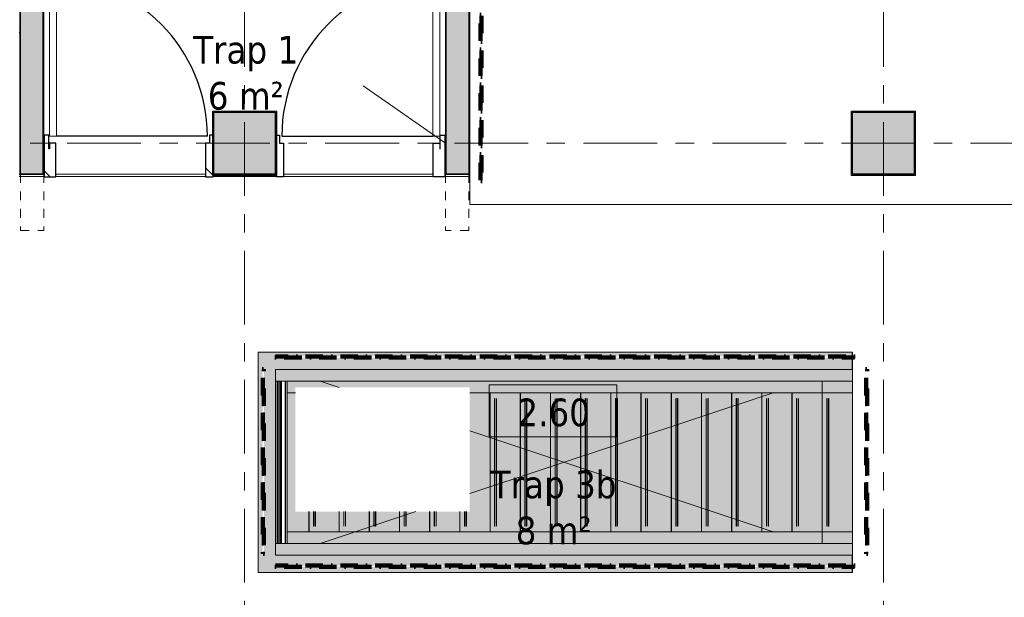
# Model space of a CAD drawing. Extents: x 2820 to 91013, y 1478 to 38178.
# Tile 43 of 182: x 19080 to 27558, y 26414 to 31393. Entities that reach past the tile are written whole.
import ezdxf

# ---------------------------------------------------------------- set-up
doc = ezdxf.new("R2010")
doc.units = 0
doc.header["$LTSCALE"] = 50
for name, pattern in [('Onderlegger 2e verdieping$0$brandscheiding 2', [6, 0, -1.5, 3, -1.5]), ('Onderlegger 2e verdieping$0$gestippeld-fijn', [3, 1.5, -1.5]), ('Onderlegger 2e verdieping$0$stramien', [22.225, 12.7, -3.175, 3.175, -3.175])]:
    doc.linetypes.add(name, pattern=pattern)
doc.layers.get('0').update_dxf_attribs({"linetype": 'CONTINUOUS'})
for name, color, linetype, lineweight in [('Onderlegger 2e verdieping$0$A-AREA-IDEN', 8, 'CONTINUOUS', 18), ('Onderlegger 2e verdieping$0$A-DETL', 8, 'CONTINUOUS', 18), ('Onderlegger 2e verdieping$0$A-DOOR', 8, 'CONTINUOUS', 25), ('Onderlegger 2e verdieping$0$A-DOOR-IDEN', 8, 'CONTINUOUS', 18), ('Onderlegger 2e verdieping$0$A-FLOR-CASE', 8, 'CONTINUOUS', 18), ('Onderlegger 2e verdieping$0$A-FLOR-OTLN', 8, 'CONTINUOUS', 18), ('Onderlegger 2e verdieping$0$A-GENM', 8, 'CONTINUOUS', 18), ('Onderlegger 2e verdieping$0$A-WALL', 8, 'CONTINUOUS', 25), ('Onderlegger 2e verdieping$0$A-WALL-PATT', 8, 'CONTINUOUS', 50), ('Onderlegger 2e verdieping$0$I-WALL', 8, 'CONTINUOUS', 25), ('Onderlegger 2e verdieping$0$S-COLS', 8, 'CONTINUOUS', 18), ('Onderlegger 2e verdieping$0$S-GRID', 8, 'CONTINUOUS', 18)]:
    doc.layers.add(name, color=color, linetype=linetype, lineweight=lineweight)
doc.styles.add('Onderlegger 2e verdieping$0$Tahoma_1', font='TAHOMA.TTF', dxfattribs={"height": 238.040123})
pattern_1 = [(45, (-19286.6, -30328.2), (-707.107, 707.107), []), (135, (-19286.6, -30328.2), (-707.107, -707.107), [])]

# ---------------------------------------------------------------- blocks, each defined once
blk = doc.blocks.new('Onderlegger 2e verdieping$0$32_KA HK-14 - Houten deur op kleefmagneet trappenhuis-4622518-Plotview 2e Verdieping - schaal 1 op 100')
at = {"layer": 'Onderlegger 2e verdieping$0$A-DOOR', "lineweight": 18}
h = blk.add_hatch(dxfattribs=at)
h.set_pattern_fill('FP_32', color=256, style=0, pattern_type=2)
h.set_pattern_definition(pattern_1)
h.paths.add_polyline_path([(45, 1285), (45, 1405), (5, 1405), (5, 1285)], flags=0)
h = blk.add_hatch(dxfattribs=at)
h.set_pattern_fill('FP_32', color=256, style=0, pattern_type=2)
h.set_pattern_definition(pattern_1)
h.paths.add_polyline_path([(105, -289), (105, 0), (49, 0), (49, -50), (45, -50), (45, 70), (5, 70), (5, -289)], flags=0)
h.paths.add_polyline_path([(1458, -289), (1458, 70), (1428, 70), (1428, 0), (1394, 0), (1394, -289)], flags=0)
at = {"layer": 'Onderlegger 2e verdieping$0$A-DOOR'}
for p, q in [((45, 1405), (5, 1405)), ((5, 1405), (5, 1285)), ((45, 1285), (45, 1405)), ((5, 1285), (45, 1285)), ((45, 70), (5, 70)), ((5, 70), (5, -289)), ((45, -50), (45, 70)), ((105, 0), (49, 0)), ((49, 0), (49, -50)), ((105, -289), (105, 0)), ((1409.5, 60), (109, 60)), ((1428, 0), (1394, 0)), ((1394, 0), (1394, -289)), ((1458, 70), (1428, 70)), ((1428, 70), (1428, 0)), ((1458, -289), (1458, 70)), ((49, -50), (45, -50)), ((5, -289), (105, -289)), ((1394, -289), (1458, -289))]:
    blk.add_line(p, q, dxfattribs=at)
at = {"layer": 'Onderlegger 2e verdieping$0$A-DOOR', "lineweight": 18}
for p, q in [((49, 1430), (49, 60)), ((109, 1430), (49, 1430)), ((109, 60), (109, 1430)), ((49, 60), (109, 60))]:
    blk.add_line(p, q, dxfattribs=at)
at = {"layer": 'Onderlegger 2e verdieping$0$A-DOOR'}
blk.add_arc((39.5, 60), 1370, 0, 89.61181, dxfattribs=at)
blk = doc.blocks.new('Onderlegger 2e verdieping$0$32_KA HK-14 - Houten deur op kleefmagneet trappenhuis-5558574-Plotview 2e Verdieping - schaal 1 op 100')
at = {"layer": 'Onderlegger 2e verdieping$0$A-DOOR'}
for p, q in [((5, 289), (105, 289)), ((5, -70), (5, 289)), ((105, 289), (105, 0)), ((1394, 289), (1458, 289)), ((1394, 0), (1394, 289)), ((1458, 289), (1458, -70)), ((49, 50), (45, 50)), ((45, 50), (45, -70)), ((49, 0), (49, 50)), ((105, 0), (49, 0)), ((1428, 0), (1394, 0)), ((1428, -70), (1428, 0)), ((45, -70), (5, -70)), ((1409.5, -60), (109, -60)), ((1458, -70), (1428, -70)), ((5, -1285), (45, -1285)), ((5, -1405), (5, -1285)), ((45, -1285), (45, -1405)), ((45, -1405), (5, -1405))]:
    blk.add_line(p, q, dxfattribs=at)
at = {"layer": 'Onderlegger 2e verdieping$0$A-DOOR', "lineweight": 18}
for p, q in [((49, -60), (109, -60)), ((49, -1430), (49, -60)), ((109, -60), (109, -1430)), ((109, -1430), (49, -1430))]:
    blk.add_line(p, q, dxfattribs=at)
at = {"layer": 'Onderlegger 2e verdieping$0$A-DOOR'}
blk.add_arc((39.5, -60), 1370, 270.38819, 360, dxfattribs=at)
blk = doc.blocks.new('Onderlegger 2e verdieping$0$65_KU_brandscheiding_v1 - 60m 2-5968813-Plotview 2e Verdieping - schaal 1 op 100')
at = {"layer": 'Onderlegger 2e verdieping$0$A-GENM', "linetype": 'Onderlegger 2e verdieping$0$brandscheiding 2', "lineweight": 100}
for p, q in [((4984.9, -100), (0, -100)), ((0, -100), (0, -110)), ((0, -110), (4984.9, -110)), ((4984.9, -110), (4984.9, -100))]:
    blk.add_line(p, q, dxfattribs=at)
blk = doc.blocks.new('Onderlegger 2e verdieping$0$65_KU_brandscheiding_v1 - 60m 2-5968820-Plotview 2e Verdieping - schaal 1 op 100')
at = {"layer": 'Onderlegger 2e verdieping$0$A-GENM', "linetype": 'Onderlegger 2e verdieping$0$brandscheiding 2', "lineweight": 100}
for p, q in [((4984.9, 110), (0, 110)), ((0, 110), (0, 100)), ((0, 100), (4984.9, 100)), ((4984.9, 100), (4984.9, 110))]:
    blk.add_line(p, q, dxfattribs=at)
blk = doc.blocks.new('Onderlegger 2e verdieping$0$65_KU_brandscheiding_v1 - 60m 2-5968827-Plotview 2e Verdieping - schaal 1 op 100')
at = {"layer": 'Onderlegger 2e verdieping$0$A-GENM', "linetype": 'Onderlegger 2e verdieping$0$brandscheiding 2', "lineweight": 100}
for p, q in [((1591.6, -100), (0, -100)), ((0, -100), (0, -110)), ((0, -110), (1591.6, -110)), ((1591.6, -110), (1591.6, -100))]:
    blk.add_line(p, q, dxfattribs=at)
blk = doc.blocks.new('Onderlegger 2e verdieping$0$34_KA_houten balustrade communicatietrappen - Type-11203011-Plotview 2e Verdieping - schaal 1 op 100')
at = {"layer": 'Onderlegger 2e verdieping$0$A-GENM'}
h = blk.add_hatch(color=256, dxfattribs=at)
h.paths.add_polyline_path([(4966, -1750), (4966, -1699.8), (-0.8, -1699.8), (-0.8, -1689.8), (4966, -1689.8), (4966, -1600), (0, -1600), (0, 0), (4966, 0), (4966, 101.9), (-0.8, 101.9), (-0.8, 111.9), (4966, 111.9), (4966, 150), (-150, 150), (-150, -1750), (4849.9, -1750)], flags=0)
h.paths.add_polyline_path([(-110.8, -1589.8), (-110.8, 1.9), (-100.8, 1.9), (-100.8, -1589.8)], flags=0)
h = blk.add_hatch(color=256, dxfattribs=at)
h.paths.add_polyline_path([(4966, -1600), (4966, -1500), (0, -1500), (0, -1600), (4849.9, -1600)], flags=0)
h.paths.add_polyline_path([(4966, -100), (4966, 0), (0, 0), (0, -100), (4849.9, -100)], flags=0)
h = blk.add_hatch(color=256, dxfattribs=at)
h.paths.add_polyline_path([(100, -1500), (100, -100), (82, -100), (82, -1500)], flags=0)
h.paths.add_polyline_path([(18, -1500), (18, -100), (0, -100), (0, -1500)], flags=0)
for points in [[(20, -1500), (30, -1500), (30, -100), (20, -100), (20, -1458.7)], [(31, -1500), (41, -1500), (41, -100), (31, -100), (31, -1458.7)]]:
    blk.add_hatch(color=256, dxfattribs=at).paths.add_polyline_path(points, flags=0)
at = {"layer": 'Onderlegger 2e verdieping$0$A-FLOR-CASE'}
for p, q in [((20, -1500), (20, -100)), ((30, -100), (30, -1500)), ((31, -1500), (31, -100)), ((41, -100), (41, -1500))]:
    blk.add_line(p, q, dxfattribs=at)
at = {"layer": 'Onderlegger 2e verdieping$0$A-GENM'}
for p, q in [((-150, 150), (-150, -1750)), ((4966, 150), (-150, 150)), ((4966, 111.9), (4966, 150)), ((4966, 0), (4966, 101.9)), ((0, 0), (4966, 0)), ((0, 0), (0, -100)), ((4966, 0), (4966, -100)), ((4966, -100), (0, -100)), ((0, -1500), (0, -100)), ((0, -1500), (0, -100)), ((0, -100), (0, -1500)), ((12.9, -100), (12.9, -1500)), ((18, -100), (18, -1500)), ((44.2, -100), (44.2, -1500)), ((50.5, -100), (50.5, -1500)), ((82, -1500), (82, -100)), ((100, -100), (100, -1500)), ((0, -1500), (4966, -1500)), ((0, -1500), (0, -1600)), ((4966, -1500), (4966, -1600)), ((4966, -1600), (0, -1600)), ((4966, -1600), (4966, -1689.8)), ((4966, -1750), (-150, -1750)), ((4966, -1699.8), (4966, -1750))]:
    blk.add_line(p, q, dxfattribs=at)
blk = doc.blocks.new('Onderlegger 2e verdieping$0$42_KA leemstuc betonkolomafwerking - Type-V32-Plotview 2e Verdieping - schaal 1 op 100')
at = {"layer": 'Onderlegger 2e verdieping$0$A-GENM'}
h = blk.add_hatch(dxfattribs=at)
h.set_pattern_fill('FP_45', color=256, style=0, pattern_type=2)
h.set_pattern_definition([(0, (-21016.6, -30328.2), (406.4, 101.6), [33.528, -271.272, 33.528, -1896.872]), (0, (-21016.6, -30328.2), (406.4, 101.6), [-338.328, -271.272, 33.528, -576.072, -1016]), (0, (-21016.6, -30328.2), (406.4, 101.6), [-1219.2, 33.528, -271.272, 33.528, -677.672]), (0, (-21016.6, -30328.2), (406.4, 101.6), [-1557.528, -169.672, 33.528, -474.472]), (120, (-20864.2, -30277.4), (-291.18818, 301.15272), [33.528, -271.272, 33.528, -1896.872]), (120, (-20864.2, -30277.4), (-291.18818, 301.15272), [-338.328, -271.272, 33.528, -576.072, -1016]), (120, (-20864.2, -30277.4), (-291.18818, 301.15272), [-1219.2, 33.528, -271.272, 33.528, -677.672]), (120, (-20864.2, -30277.4), (-291.18818, 301.15272), [-1557.528, -169.672, 33.528, -474.472]), (240, (-20813.4, -30074.2), (-115.21182, -402.75272), [33.528, -271.272, 33.528, -1896.872]), (240, (-20813.4, -30074.2), (-115.21182, -402.75272), [-338.328, -271.272, 33.528, -576.072, -1016]), (240, (-20813.4, -30074.2), (-115.21182, -402.75272), [-1219.2, 33.528, -271.272, 33.528, -677.672]), (240, (-20813.4, -30074.2), (-115.21182, -402.75272), [-1557.528, -169.672, 33.528, -474.472])])
h.paths.add_polyline_path([(277, -277), (277, 277), (-277, 277), (-277, -277), (224.7, -277)], flags=0)
h.paths.add_polyline_path([(-267, -267), (-267, 267), (267, 267), (267, -267), (224.7, -267)], flags=0)
for p, q in [((277, 277), (-277, 277)), ((-277, 277), (-277, -277)), ((-267, 267), (267, 267)), ((-267, -267), (-267, 267)), ((267, 267), (267, -267)), ((277, -277), (277, 277)), ((-277, -277), (277, -277)), ((267, -267), (-267, -267))]:
    blk.add_line(p, q, dxfattribs=at)
blk = doc.blocks.new('Onderlegger 2e verdieping$0$42_KA leemstuc betonkolomafwerking - Type-V34-Plotview 2e Verdieping - schaal 1 op 100')
at = {"layer": 'Onderlegger 2e verdieping$0$A-GENM'}
h = blk.add_hatch(dxfattribs=at)
h.set_pattern_fill('FP_47', color=256, style=0, pattern_type=2)
h.set_pattern_definition([(0, (-26516.6, -30328.2), (406.4, 101.6), [33.528, -271.272, 33.528, -1896.872]), (0, (-26516.6, -30328.2), (406.4, 101.6), [-338.328, -271.272, 33.528, -576.072, -1016]), (0, (-26516.6, -30328.2), (406.4, 101.6), [-1219.2, 33.528, -271.272, 33.528, -677.672]), (0, (-26516.6, -30328.2), (406.4, 101.6), [-1557.528, -169.672, 33.528, -474.472]), (120, (-26364.2, -30277.4), (-291.18818, 301.15272), [33.528, -271.272, 33.528, -1896.872]), (120, (-26364.2, -30277.4), (-291.18818, 301.15272), [-338.328, -271.272, 33.528, -576.072, -1016]), (120, (-26364.2, -30277.4), (-291.18818, 301.15272), [-1219.2, 33.528, -271.272, 33.528, -677.672]), (120, (-26364.2, -30277.4), (-291.18818, 301.15272), [-1557.528, -169.672, 33.528, -474.472]), (240, (-26313.4, -30074.2), (-115.21182, -402.75272), [33.528, -271.272, 33.528, -1896.872]), (240, (-26313.4, -30074.2), (-115.21182, -402.75272), [-338.328, -271.272, 33.528, -576.072, -1016]), (240, (-26313.4, -30074.2), (-115.21182, -402.75272), [-1219.2, 33.528, -271.272, 33.528, -677.672]), (240, (-26313.4, -30074.2), (-115.21182, -402.75272), [-1557.528, -169.672, 33.528, -474.472])])
h.paths.add_polyline_path([(-277, -277), (277, -277), (277, 277), (-277, 277)], flags=0)
h.paths.add_polyline_path([(-267, -267), (-267, 267), (267, 267), (267, -267)], flags=0)
for p, q in [((277, 277), (-277, 277)), ((-277, 277), (-277, -277)), ((-267, 267), (267, 267)), ((-267, -267), (-267, 267)), ((267, 267), (267, -267)), ((277, -277), (277, 277)), ((-277, -277), (277, -277)), ((267, -267), (-267, -267))]:
    blk.add_line(p, q, dxfattribs=at)
blk = doc.blocks.new('Onderlegger 2e verdieping$0$24_KA_communicatietrap - Type-9770789-Plotview 2e Verdieping - schaal 1 op 100')
at = {"layer": 'Onderlegger 2e verdieping$0$A-GENM'}
for points in [[(-100, 4426), (-100, -180), (0, -180), (0, 4426), (-58.7, 4426)], [(0, 4262.9), (0, 4240.1), (174.9, 4240.1), (174.9, 4356.1), (1200, 4356.1), (1200, 4426), (0, 4426)], [(1200, 4356.1), (1244.9, 4356.1), (1244.9, 2854.1), (1200, 2854.1), (1200, -180), (1300, -180), (1300, 4426), (1200, 4426)], [(0, 4238.6), (0, 3980.1), (174.9, 3980.1), (174.9, 4183), (50, 4183), (50, 4185), (174.9, 4185), (174.9, 4198), (50, 4198), (50, 4200), (174.9, 4200), (174.9, 4238.6), (152.1, 4238.6)], [(0, 3978.6), (0, 3720.1), (174.9, 3720.1), (174.9, 3923), (50, 3923), (50, 3925), (174.9, 3925), (174.9, 3938), (50, 3938), (50, 3940), (174.9, 3940), (174.9, 3978.6), (152.1, 3978.6)], [(0, 3718.6), (0, 3460.1), (174.9, 3460.1), (174.9, 3663), (50, 3663), (50, 3665), (174.9, 3665), (174.9, 3678), (50, 3678), (50, 3680), (174.9, 3680), (174.9, 3718.6), (152.1, 3718.6)], [(0, 3458.6), (0, 3200.1), (174.9, 3200.1), (174.9, 3403), (50, 3403), (50, 3405), (174.9, 3405), (174.9, 3418), (50, 3418), (50, 3420), (174.9, 3420), (174.9, 3458.6), (89.5, 3458.6)], [(0, 3198.6), (0, 2940.1), (174.9, 2940.1), (174.9, 3143), (50, 3143), (50, 3145), (174.9, 3145), (174.9, 3158), (50, 3158), (50, 3160), (174.9, 3160), (174.9, 3198.6), (89.5, 3198.6)], [(0, 2938.6), (0, 2680.1), (1200, 2680.1), (1200, 2854.1), (174.9, 2854.1), (174.9, 2883), (50, 2883), (50, 2885), (174.9, 2885), (174.9, 2898), (50, 2898), (50, 2900), (174.9, 2900), (174.9, 2938.6), (89.5, 2938.6)], [(-100, -323.9), (-100, -440), (0, -440), (0, -180), (-100, -180)], [(1200, -180), (1200, -440), (1300, -440), (1300, -180), (1206.1, -180)]]:
    blk.add_hatch(color=256, dxfattribs=at).paths.add_polyline_path(points, flags=0)
h = blk.add_hatch(color=256, dxfattribs=at)
h.paths.add_polyline_path([(0, 2623), (0, 2420.1), (1200, 2420.1), (1200, 2678.6), (0, 2678.6), (0, 2625)], flags=0)
h.paths.add_polyline_path([(50, 2638), (50, 2640), (1150, 2640), (1150, 2638), (92.3, 2638)], flags=0)
h.paths.add_polyline_path([(50, 2625), (1150, 2625), (1150, 2623), (50, 2623)], flags=0)
h = blk.add_hatch(color=256, dxfattribs=at)
h.paths.add_polyline_path([(0, 2418.6), (0, 2160.1), (1200, 2160.1), (1200, 2418.6), (89.5, 2418.6)], flags=0)
h.paths.add_polyline_path([(50, 2363), (50, 2365), (1150, 2365), (1150, 2363), (93.3, 2363)], flags=0)
h.paths.add_polyline_path([(50, 2380), (1150, 2380), (1150, 2378), (50, 2378)], flags=0)
h = blk.add_hatch(color=256, dxfattribs=at)
h.paths.add_polyline_path([(0, 2158.6), (0, 1900.1), (1200, 1900.1), (1200, 2158.6), (89.5, 2158.6)], flags=0)
h.paths.add_polyline_path([(50, 2118), (50, 2120), (1150, 2120), (1150, 2118), (92.3, 2118)], flags=0)
h.paths.add_polyline_path([(50, 2105), (1150, 2105), (1150, 2103), (50, 2103)], flags=0)
h = blk.add_hatch(color=256, dxfattribs=at)
h.paths.add_polyline_path([(0, 1898.6), (0, 1640.1), (1200, 1640.1), (1200, 1898.6), (89.5, 1898.6)], flags=0)
h.paths.add_polyline_path([(50, 1858), (50, 1860), (1150, 1860), (1150, 1858), (92.3, 1858)], flags=0)
h.paths.add_polyline_path([(50, 1845), (1150, 1845), (1150, 1843), (50, 1843)], flags=0)
h = blk.add_hatch(color=256, dxfattribs=at)
h.paths.add_polyline_path([(0, 1638.6), (0, 1380.1), (1200, 1380.1), (1200, 1638.6), (89.5, 1638.6)], flags=0)
h.paths.add_polyline_path([(50, 1598), (50, 1600), (1150, 1600), (1150, 1598), (92.3, 1598)], flags=0)
h.paths.add_polyline_path([(50, 1585), (1150, 1585), (1150, 1583), (50, 1583)], flags=0)
h = blk.add_hatch(color=256, dxfattribs=at)
h.paths.add_polyline_path([(0, 1323), (0, 1120.1), (1200, 1120.1), (1200, 1378.6), (0, 1378.6), (0, 1325)], flags=0)
h.paths.add_polyline_path([(50, 1338), (50, 1340), (1150, 1340), (1150, 1338), (92.3, 1338)], flags=0)
h.paths.add_polyline_path([(50, 1325), (1150, 1325), (1150, 1323), (50, 1323)], flags=0)
h = blk.add_hatch(color=256, dxfattribs=at)
h.paths.add_polyline_path([(0, 1118.6), (0, 860.1), (1200, 860.1), (1200, 1118.6), (89.5, 1118.6)], flags=0)
h.paths.add_polyline_path([(50, 1065), (1150, 1065), (1150, 1063), (50, 1063)], flags=0)
h.paths.add_polyline_path([(50, 1078), (50, 1080), (1150, 1080), (1150, 1078), (92.3, 1078)], flags=0)
h = blk.add_hatch(color=256, dxfattribs=at)
h.paths.add_polyline_path([(0, 858.6), (0, 600.1), (1200, 600.1), (1200, 858.6), (89.5, 858.6)], flags=0)
h.paths.add_polyline_path([(50, 803), (50, 805), (1150, 805), (1150, 803), (93.3, 803)], flags=0)
h.paths.add_polyline_path([(50, 820), (1150, 820), (1150, 818), (50, 818)], flags=0)
h = blk.add_hatch(color=256, dxfattribs=at)
h.paths.add_polyline_path([(0, 598.6), (0, 340.1), (1200, 340.1), (1200, 598.6), (89.5, 598.6)], flags=0)
h.paths.add_polyline_path([(50, 558), (50, 560), (1150, 560), (1150, 558), (92.3, 558)], flags=0)
h.paths.add_polyline_path([(50, 545), (1150, 545), (1150, 543), (50, 543)], flags=0)
h = blk.add_hatch(color=256, dxfattribs=at)
h.paths.add_polyline_path([(0, 338.6), (0, 80.1), (1200, 80.1), (1200, 338.6), (89.5, 338.6)], flags=0)
h.paths.add_polyline_path([(50, 298), (50, 300), (1150, 300), (1150, 298), (92.3, 298)], flags=0)
h.paths.add_polyline_path([(50, 283), (50, 285), (1150, 285), (1150, 283), (93.3, 283)], flags=0)
h = blk.add_hatch(color=256, dxfattribs=at)
h.paths.add_polyline_path([(0, 23), (0.7, -179.9), (1200, -179.9), (1200, 78.6), (0, 78.6), (0, 25)], flags=0)
h.paths.add_polyline_path([(50, 25), (1150, 25), (1150, 23), (50, 23)], flags=0)
h.paths.add_polyline_path([(50, 40), (1150, 40), (1150, 38), (50, 38)], flags=0)
h = blk.add_hatch(color=256, dxfattribs=at)
h.paths.add_polyline_path([(0, -232.1), (0, -440), (1200, -440), (1200, -181.4), (0, -181.4)], flags=0)
h.paths.add_polyline_path([(50, -220), (1150, -220), (1150, -222), (50, -222)], flags=0)
h.paths.add_polyline_path([(50, -237), (50, -235), (1150, -235), (1150, -237), (152.1, -237)], flags=0)
for p, q in [((0, 4426), (0, -180)), ((1200, 4356.1), (1200, 4426)), ((0, 4240.1), (174.9, 4240.1)), ((0, 4238.7), (174.9, 4238.7)), ((0, 4238.6), (174.9, 4238.6)), ((50, 4198), (50, 4200)), ((50, 4200), (174.9, 4200)), ((50, 4198), (174.9, 4198)), ((50, 4183), (50, 4185)), ((50, 4185), (174.9, 4185)), ((50, 4183), (174.9, 4183)), ((0, 3980.1), (174.9, 3980.1)), ((0, 3978.7), (174.9, 3978.7)), ((0, 3978.6), (174.9, 3978.6)), ((50, 3938), (50, 3940)), ((50, 3940), (174.9, 3940)), ((50, 3938), (174.9, 3938)), ((50, 3923), (50, 3925)), ((50, 3925), (174.9, 3925)), ((50, 3923), (174.9, 3923)), ((0, 3720.1), (174.9, 3720.1)), ((0, 3718.7), (174.9, 3718.7)), ((0, 3718.6), (174.9, 3718.6)), ((50, 3678), (50, 3680)), ((50, 3680), (174.9, 3680)), ((50, 3678), (174.9, 3678)), ((50, 3663), (50, 3665)), ((50, 3665), (174.9, 3665)), ((50, 3663), (174.9, 3663)), ((0, 3460.1), (174.9, 3460.1)), ((0, 3458.7), (174.9, 3458.7)), ((0, 3458.6), (174.9, 3458.6)), ((50, 3418), (50, 3420)), ((50, 3420), (174.9, 3420)), ((50, 3418), (174.9, 3418)), ((50, 3403), (50, 3405)), ((50, 3405), (174.9, 3405)), ((50, 3403), (174.9, 3403)), ((0, 3200.1), (174.9, 3200.1)), ((0, 3198.7), (174.9, 3198.7)), ((0, 3198.6), (174.9, 3198.6)), ((50, 3158), (50, 3160)), ((50, 3160), (174.9, 3160)), ((50, 3158), (174.9, 3158)), ((50, 3143), (50, 3145)), ((50, 3145), (174.9, 3145)), ((50, 3143), (174.9, 3143)), ((0, 2940.1), (174.9, 2940.1)), ((0, 2938.7), (174.9, 2938.7)), ((0, 2938.6), (174.9, 2938.6)), ((50, 2898), (50, 2900)), ((50, 2900), (174.9, 2900)), ((50, 2898), (174.9, 2898)), ((50, 2883), (50, 2885)), ((50, 2885), (174.9, 2885)), ((50, 2883), (174.9, 2883)), ((1200, -180), (1200, 2854.1)), ((0, 2680.1), (1200, 2680.1)), ((0, 2678.7), (1200, 2678.7)), ((0, 2678.6), (1200, 2678.6)), ((50, 2638), (50, 2640)), ((50, 2640), (1150, 2640)), ((50, 2638), (1150, 2638)), ((1150, 2640), (1150, 2638)), ((50, 2623), (50, 2625)), ((50, 2625), (1150, 2625)), ((50, 2623), (1150, 2623)), ((1150, 2625), (1150, 2623)), ((0, 2420.1), (1200, 2420.1)), ((0, 2418.7), (1200, 2418.7)), ((0, 2418.6), (1200, 2418.6)), ((50, 2378), (50, 2380)), ((50, 2380), (1150, 2380)), ((50, 2378), (1150, 2378)), ((1150, 2380), (1150, 2378)), ((50, 2363), (50, 2365)), ((50, 2365), (1150, 2365)), ((50, 2363), (1150, 2363)), ((1150, 2365), (1150, 2363)), ((0, 2160.1), (1200, 2160.1)), ((0, 2158.7), (1200, 2158.7)), ((0, 2158.6), (1200, 2158.6)), ((50, 2118), (50, 2120)), ((50, 2120), (1150, 2120)), ((1150, 2120), (1150, 2118)), ((50, 2118), (1150, 2118)), ((50, 2103), (50, 2105)), ((50, 2105), (1150, 2105)), ((50, 2103), (1150, 2103)), ((1150, 2105), (1150, 2103)), ((0, 1900.1), (1200, 1900.1)), ((0, 1898.7), (1200, 1898.7)), ((0, 1898.6), (1200, 1898.6)), ((50, 1858), (50, 1860)), ((50, 1860), (1150, 1860)), ((50, 1858), (1150, 1858)), ((50, 1843), (50, 1845)), ((50, 1845), (1150, 1845)), ((50, 1843), (1150, 1843)), ((1150, 1860), (1150, 1858)), ((1150, 1845), (1150, 1843)), ((0, 1640.1), (1200, 1640.1)), ((0, 1638.7), (1200, 1638.7)), ((0, 1638.6), (1200, 1638.6)), ((50, 1598), (50, 1600)), ((50, 1600), (1150, 1600)), ((50, 1598), (1150, 1598)), ((50, 1583), (50, 1585)), ((50, 1585), (1150, 1585)), ((50, 1583), (1150, 1583)), ((1150, 1600), (1150, 1598)), ((1150, 1585), (1150, 1583)), ((0, 1380.1), (1200, 1380.1)), ((0, 1378.7), (1200, 1378.7)), ((0, 1378.6), (1200, 1378.6)), ((50, 1338), (50, 1340)), ((50, 1340), (1150, 1340)), ((50, 1338), (1150, 1338)), ((50, 1323), (50, 1325)), ((50, 1325), (1150, 1325)), ((50, 1323), (1150, 1323)), ((1150, 1340), (1150, 1338)), ((1150, 1325), (1150, 1323)), ((0, 1120.1), (1200, 1120.1)), ((0, 1118.7), (1200, 1118.7)), ((0, 1118.6), (1200, 1118.6)), ((50, 1078), (50, 1080)), ((50, 1080), (1150, 1080)), ((50, 1078), (1150, 1078)), ((50, 1063), (50, 1065)), ((50, 1065), (1150, 1065)), ((50, 1063), (1150, 1063)), ((1150, 1080), (1150, 1078)), ((1150, 1065), (1150, 1063)), ((0, 860.1), (1200, 860.1)), ((0, 858.7), (1200, 858.7)), ((0, 858.6), (1200, 858.6)), ((50, 818), (50, 820)), ((50, 820), (1150, 820)), ((50, 818), (1150, 818)), ((50, 803), (50, 805)), ((50, 805), (1150, 805)), ((50, 803), (1150, 803)), ((1150, 820), (1150, 818)), ((1150, 805), (1150, 803)), ((0, 600.1), (1200, 600.1)), ((0, 598.7), (1200, 598.7)), ((0, 598.6), (1200, 598.6)), ((50, 558), (50, 560)), ((50, 560), (1150, 560)), ((50, 558), (1150, 558)), ((50, 543), (50, 545)), ((50, 545), (1150, 545)), ((50, 543), (1150, 543)), ((1150, 560), (1150, 558)), ((1150, 545), (1150, 543)), ((0, 340.1), (1200, 340.1)), ((0, 338.7), (1200, 338.7)), ((0, 338.6), (1200, 338.6)), ((50, 298), (50, 300)), ((50, 300), (1150, 300)), ((50, 298), (1150, 298)), ((50, 283), (50, 285)), ((50, 285), (1150, 285)), ((50, 283), (1150, 283)), ((1150, 300), (1150, 298)), ((1150, 285), (1150, 283)), ((0, 80.1), (1200, 80.1)), ((0, 78.7), (1200, 78.7)), ((0, 78.6), (1200, 78.6)), ((50, 38), (50, 40)), ((50, 40), (1150, 40)), ((50, 38), (1150, 38)), ((50, 23), (50, 25)), ((50, 25), (1150, 25)), ((50, 23), (1150, 23)), ((1150, 40), (1150, 38)), ((1150, 25), (1150, 23)), ((-100, -180), (0, -180)), ((-100, -440), (-100, -180)), ((0, -179.9), (1200, -179.9)), ((0, -180), (0, -440)), ((0, -181.3), (1200, -181.3)), ((0, -181.4), (1200, -181.4)), ((50, -222), (50, -220)), ((50, -220), (1150, -220)), ((50, -222), (1150, -222)), ((50, -237), (50, -235)), ((50, -235), (1150, -235)), ((50, -237), (1150, -237)), ((1150, -220), (1150, -222)), ((1150, -235), (1150, -237)), ((1200, -180), (1300, -180)), ((1200, -440), (1200, -180)), ((1300, -180), (1300, -440)), ((0, -440), (-100, -440)), ((1200, -440), (0, -440)), ((1200, -440), (1300, -440))]:
    blk.add_line(p, q, dxfattribs=at)
blk = doc.blocks.new('Onderlegger 2e verdieping$0$00_KU ruimtetag groot - 00_KU ruimtetag groot-3653893-Plotview 2e Verdieping - schaal 1 op 100')
at = {"layer": 'Onderlegger 2e verdieping$0$A-AREA-IDEN'}
for p, q in [((5.5, 2.164), (-5.5, 2.164)), ((-5.5, 2.164), (-5.5, -2.302)), ((5.5, -2.302), (5.5, 2.164)), ((-5.5, -2.302), (5.5, -2.302))]:
    blk.add_line(p, q, dxfattribs=at)
blk = doc.blocks.new('Onderlegger 2e verdieping$0$23_ABT-C_GM_FB_vloersparing-rechthoek - 4800x1600-710645-Plotview 2e Verdieping - schaal 1 op 100')
at = {"layer": 'Onderlegger 2e verdieping$0$A-GENM'}
for p, q in [((-2100, 700), (-1934.6, 644.9)), ((1800, 600), (-810.8, -270.3)), ((-810.8, 270.3), (1800, -600)), ((-1275.4, -425.1), (-2100, -700))]:
    blk.add_line(p, q, dxfattribs=at)
blk = doc.blocks.new('Onderlegger 2e verdieping')
at = {"layer": 'Onderlegger 2e verdieping$0$A-WALL-PATT', "lineweight": 18}
h = blk.add_hatch(dxfattribs=at)
h.set_pattern_fill('FP_60', color=256, style=0, pattern_type=2)
h.set_pattern_definition([(0, (0, 0), (406.4, 101.6), [33.528, -271.272, 33.528, -271.272, -1625.6]), (0, (0, 0), (406.4, 101.6), [-609.6, 33.528, -576.072, 33.528, -271.272, -711.2]), (0, (0, 0), (406.4, 101.6), [-1524, 33.528, -169.672, 33.528, -474.472]), (120, (152.4, 50.8), (-291.18818, 301.15272), [33.528, -271.272, 33.528, -271.272, -1625.6]), (120, (152.4, 50.8), (-291.18818, 301.15272), [-609.6, 33.528, -576.072, 33.528, -271.272, -711.2]), (120, (152.4, 50.8), (-291.18818, 301.15272), [-1524, 33.528, -169.672, 33.528, -474.472]), (240, (203.2, 254), (-115.21182, -402.75272), [33.528, -271.272, 33.528, -271.272, -1625.6]), (240, (203.2, 254), (-115.21182, -402.75272), [-609.6, 33.528, -576.072, 33.528, -271.272, -711.2]), (240, (203.2, 254), (-115.21182, -402.75272), [-1524, 33.528, -169.672, 33.528, -474.472])])
h.paths.add_polyline_path([(19076.6, 30056.2), (19086.6, 30056.2), (19086.6, 36228.2), (19076.6, 36228.2), (19076.6, 30081.6)], flags=0)
at = {"layer": 'Onderlegger 2e verdieping$0$A-WALL-PATT', "lineweight": 25}
for points in [[(19083.6, 30061.2), (19283.6, 30061.2), (19283.6, 36228.2), (19083.6, 36228.2), (19083.6, 30081.6)], [(22949.6, 30061.2), (22949.6, 36228.2), (22749.6, 36228.2), (22749.6, 30061.2)]]:
    blk.add_hatch(color=256, dxfattribs=at).paths.add_polyline_path(points, flags=0)
at = {"layer": 'Onderlegger 2e verdieping$0$S-COLS', "lineweight": 5}
for points in [[(20749.6, 30061.2), (21283.6, 30061.2), (21283.6, 30595.2), (20749.6, 30595.2), (20749.6, 30081.6)], [(26783.6, 30061.2), (26783.6, 30595.2), (26249.6, 30595.2), (26249.6, 30061.2)]]:
    blk.add_hatch(color=256, dxfattribs=at).paths.add_polyline_path(points, flags=0)
at = {"layer": 'Onderlegger 2e verdieping$0$A-DETL', "linetype": 'Onderlegger 2e verdieping$0$gestippeld-fijn'}
for p, q in [((19086.6, 30061.2), (19086.6, 29576.2)), ((19286.6, 30061.2), (19286.6, 29576.2)), ((22746.6, 30061.2), (22746.6, 29576.2)), ((22946.6, 30061.2), (22946.6, 29576.2)), ((19086.6, 29576.2), (19286.6, 29576.2)), ((22946.6, 29576.2), (22746.6, 29576.2))]:
    blk.add_line(p, q, dxfattribs=at)
at = {"layer": 'Onderlegger 2e verdieping$0$A-DOOR-IDEN'}
blk.add_line((22746.6, 30328.2), (22036.8, 30823.4), dxfattribs=at)
at = {"layer": 'Onderlegger 2e verdieping$0$A-FLOR-OTLN'}
for p, q in [((22956.6, 29801.2), (22956.6, 35978.2)), ((19286.6, 31778.2), (19286.6, 30061.2)), ((22746.6, 30061.2), (22746.6, 31778.2)), ((19283.6, 30328.2), (19286.6, 30328.2)), ((22746.6, 30328.2), (22749.6, 30328.2)), ((19076.6, 30041.2), (19291.6, 30041.2)), ((19283.6, 30061.2), (19291.6, 30061.2)), ((20680.6, 30061.2), (19391.6, 30061.2)), ((19391.6, 30041.2), (20680.6, 30041.2)), ((20744.4, 30041.2), (21288.8, 30041.2)), ((22641.6, 30061.2), (21352.6, 30061.2)), ((21352.6, 30041.2), (22641.6, 30041.2)), ((22741.6, 30061.2), (22749.6, 30061.2)), ((22741.6, 30041.2), (22956.6, 30041.2)), ((22956.6, 29801.2), (31729.6, 29801.2)), ((21133.9, 28528.2), (21133.9, 26628.2)), ((21133.9, 28528.2), (26249.9, 28528.2)), ((26249.6, 28490.1), (26249.6, 28528.2)), ((26249.9, 28528.2), (26249.9, 28490.1)), ((26249.6, 28378.2), (26249.6, 28480.1)), ((26249.9, 28480.1), (26249.9, 28378.2)), ((21370.3, 26878.2), (21370.3, 28278.2)), ((26249.9, 28178.2), (26249.9, 26978.2)), ((26249.6, 26688.5), (26249.6, 26778.2)), ((26249.9, 26778.2), (26249.9, 26688.5)), ((26249.9, 26628.2), (21133.9, 26628.2)), ((26249.6, 26628.2), (26249.6, 26678.5)), ((26249.9, 26678.5), (26249.9, 26628.2))]:
    blk.add_line(p, q, dxfattribs=at)
at = {"layer": 'Onderlegger 2e verdieping$0$A-GENM', "linetype": 'Onderlegger 2e verdieping$0$brandscheiding 2', "lineweight": 100}
for p, q in [((23046.6, 36236.2), (23046.6, 30001.2)), ((23056.6, 30001.2), (23056.6, 36236.2)), ((23046.6, 30001.2), (23056.6, 30001.2))]:
    blk.add_line(p, q, dxfattribs=at)
at = {"layer": 'Onderlegger 2e verdieping$0$A-WALL', "lineweight": 35}
for p, q in [((19083.6, 36228.2), (19083.6, 30061.2)), ((19283.6, 30061.2), (19283.6, 36228.2)), ((22749.6, 36228.2), (22749.6, 30061.2)), ((22949.6, 30061.2), (22949.6, 36228.2)), ((19083.6, 30061.2), (19283.6, 30061.2)), ((22749.6, 30061.2), (22949.6, 30061.2))]:
    blk.add_line(p, q, dxfattribs=at)
at = {"layer": 'Onderlegger 2e verdieping$0$I-WALL', "lineweight": 18}
for p, q in [((19086.6, 30056.2), (19086.6, 36228.2)), ((19076.6, 30056.2), (19086.6, 30056.2))]:
    blk.add_line(p, q, dxfattribs=at)
at = {"layer": 'Onderlegger 2e verdieping$0$S-COLS', "lineweight": 35}
for p, q in [((21283.6, 30595.2), (20749.6, 30595.2)), ((20749.6, 30595.2), (20749.6, 30061.2)), ((21283.6, 30061.2), (21283.6, 30595.2)), ((26783.6, 30595.2), (26249.6, 30595.2)), ((26249.6, 30595.2), (26249.6, 30061.2)), ((26783.6, 30061.2), (26783.6, 30595.2)), ((20749.6, 30061.2), (21283.6, 30061.2)), ((26249.6, 30061.2), (26783.6, 30061.2))]:
    blk.add_line(p, q, dxfattribs=at)
at = {"layer": 'Onderlegger 2e verdieping$0$S-GRID', "linetype": 'Onderlegger 2e verdieping$0$stramien'}
for p, q in [((21016.6, 37178.2), (21016.6, 16803)), ((26516.6, 37178.2), (26516.6, 16803)), ((2820.4, 30328.2), (55386.6, 30328.2))]:
    blk.add_line(p, q, dxfattribs=at)
at = {"lineweight": 18}
blk.add_blockref('Onderlegger 2e verdieping$0$23_ABT-C_GM_FB_vloersparing-rechthoek - 4800x1600-710645-Plotview 2e Verdieping - schaal 1 op 100', (23766.6, 27578.2), dxfattribs=at)
at = {"layer": 'Onderlegger 2e verdieping$0$A-AREA-IDEN', "xscale": 99.99999999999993, "yscale": 99.99999999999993, "zscale": 99.99999999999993}
blk.add_blockref('Onderlegger 2e verdieping$0$00_KU ruimtetag groot - 00_KU ruimtetag groot-3653893-Plotview 2e Verdieping - schaal 1 op 100', (23673.1, 28028.2), dxfattribs=at)
at = {"layer": 'Onderlegger 2e verdieping$0$A-DOOR'}
blk.add_blockref('Onderlegger 2e verdieping$0$32_KA HK-14 - Houten deur op kleefmagneet trappenhuis-4622518-Plotview 2e Verdieping - schaal 1 op 100', (19286.6, 30328.2), dxfattribs=at)
at = {"layer": 'Onderlegger 2e verdieping$0$A-DOOR', "rotation": 180}
blk.add_blockref('Onderlegger 2e verdieping$0$32_KA HK-14 - Houten deur op kleefmagneet trappenhuis-5558574-Plotview 2e Verdieping - schaal 1 op 100', (22746.6, 30328.2), dxfattribs=at)
at = {"layer": 'Onderlegger 2e verdieping$0$A-GENM'}
for name, p in [('Onderlegger 2e verdieping$0$42_KA leemstuc betonkolomafwerking - Type-V32-Plotview 2e Verdieping - schaal 1 op 100', (21016.6, 30328.2)), ('Onderlegger 2e verdieping$0$42_KA leemstuc betonkolomafwerking - Type-V34-Plotview 2e Verdieping - schaal 1 op 100', (26516.6, 30328.2)), ('Onderlegger 2e verdieping$0$34_KA_houten balustrade communicatietrappen - Type-11203011-Plotview 2e Verdieping - schaal 1 op 100', (21283.9, 28378.2))]:
    blk.add_blockref(name, p, dxfattribs=at)
at = {"layer": 'Onderlegger 2e verdieping$0$A-GENM', "linetype": 'Onderlegger 2e verdieping$0$brandscheiding 2', "lineweight": 100}
for name, p in [('Onderlegger 2e verdieping$0$65_KU_brandscheiding_v1 - 60m 2-5968820-Plotview 2e Verdieping - schaal 1 op 100', (21283.1, 28380.1)), ('Onderlegger 2e verdieping$0$65_KU_brandscheiding_v1 - 60m 2-5968813-Plotview 2e Verdieping - schaal 1 op 100', (21283.1, 26788.5))]:
    blk.add_blockref(name, p, dxfattribs=at)
for p, rotation in [((21283.1, 28380.1), 269.9999999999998), ((26268, 26788.5), 89.99999999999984)]:
    blk.add_blockref('Onderlegger 2e verdieping$0$65_KU_brandscheiding_v1 - 60m 2-5968827-Plotview 2e Verdieping - schaal 1 op 100', p, dxfattribs=dict(at, rotation=rotation))
at = {"layer": 'Onderlegger 2e verdieping$0$A-GENM', "rotation": 90.00000000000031}
blk.add_blockref('Onderlegger 2e verdieping$0$24_KA_communicatietrap - Type-9770789-Plotview 2e Verdieping - schaal 1 op 100', (25809.9, 26978.2), dxfattribs=at)
at = {"layer": 'Onderlegger 2e verdieping$0$A-AREA-IDEN', "char_height": 238.04, "attachment_point": 2, "line_spacing_factor": 1.000232, "style": 'Onderlegger 2e verdieping$0$Tahoma_1'}
for s, insert, width in [('Trap 1\\P6 m²', (21026.5, 31252.9), 1134), ('2.60', (23677.6, 28127.5), 768), ('Trap 3b\\P8 m²', (23677.6, 27506.3), 1350)]:
    blk.add_mtext(s, dxfattribs=dict(at, insert=insert, width=width))

msp = doc.modelspace()

# ---------------------------------------------------------------- block references
msp.add_blockref('Onderlegger 2e verdieping', (0, 0))

doc.saveas('drawing.dxf')
